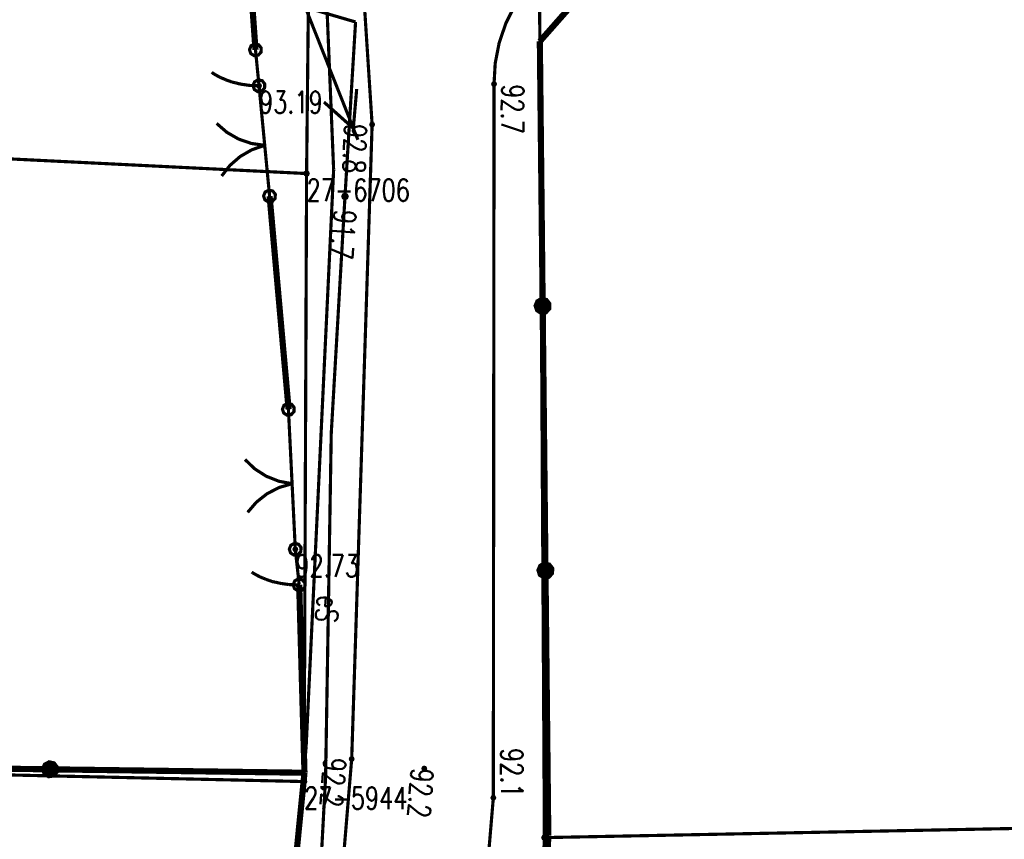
# Model space of a CAD drawing. Header units: metres. Extents: x 7542868 to 7543897, y 5828496 to 5830561.
# Tile 95 of 122: x 7543103 to 7543131, y 5830393 to 5830416. Entities that reach past the tile are written whole.
import ezdxf
from ezdxf.enums import TextEntityAlignment as Align

# ---------------------------------------------------------------- set-up
doc = ezdxf.new("R2010")
doc.units = ezdxf.units.M
doc.header["$MEASUREMENT"] = 0
for name, color, linetype in [('BDOT500_KTJZ_L_0', 7, 'Continuous'), ('BDOT500_KTOK_L_1', 7, 'Continuous'), ('BDOT500_KTOK_L_3', 7, 'Continuous'), ('BDOT500_KTOK_L_4', 7, 'Continuous'), ('BDOT500_RTPW_T_0', 7, 'Continuous'), ('BDOT500_RTPW_T_1', 7, 'Continuous'), ('GESUT_SUPE_E_T_2', 7, 'Continuous'), ('GESUT_SUPE_L_2', 7, 'Continuous'), ('GESUT_SUPE_L_3', 7, 'Continuous'), ('GESUT_SUPP_L_6', 7, 'Continuous'), ('GESUT_SUTE_T_0', 7, 'Continuous'), ('GLOWNA_BAZA_DZIALKI', 7, 'Continuous'), ('GLOWNA_BAZA_NUMERY_PUNKTOW', 7, 'Continuous'), ('GLOWNA_BAZA_PUNKTY', 7, 'Continuous'), ('LINIA_DRZEW', 7, 'Continuous'), ('SZUMIN_511-1_DROGA_POM_UZUPEL__', 7, 'Continuous')]:
    doc.layers.add(name, color=color, linetype=linetype)
doc.styles.add('STYL_ARIAL', font='simplex', dxfattribs={"width": 0.75, "oblique": 0.1})

msp = doc.modelspace()

# ---------------------------------------------------------------- linework, layer by layer
at = {"layer": 'BDOT500_KTJZ_L_0', "color": 7, "const_width": 0.09}
for points in [[(7543112.65, 5830412.87), (7543112.13, 5830420.91)], [(7543116.11, 5830414.02), (7543116.1428, 5830414.6079), (7543116.2552, 5830415.1858), (7543116.4451, 5830415.7431), (7543116.7091, 5830416.2693), (7543117.0422, 5830416.7548), (7543117.4383, 5830417.1905), (7543117.8899, 5830417.5682), (7543118.3887, 5830417.8811), (7543118.9254, 5830418.1232), (7543119.49, 5830418.29)], [(7543116.11, 5830414.02), (7543116.09, 5830393.77)], [(7543112.07, 5830394.87), (7543112.65, 5830412.87)], [(7543110.42, 5830375.01), (7543112.07, 5830394.87)], [(7543116.09, 5830393.77), (7543114.51, 5830375.04)]]:
    msp.add_lwpolyline(points, dxfattribs=at)
at = {"layer": 'BDOT500_KTOK_L_1', "color": 7, "const_width": 0.09}
for points in [[(7543109.3055, 5830413.866), (7543109.2701, 5830413.9768), (7543109.3143, 5830414.0844), (7543109.4172, 5830414.1385), (7543109.5308, 5830414.1137), (7543109.602, 5830414.0217), (7543109.5973, 5830413.9055), (7543109.519, 5830413.8195), (7543109.4038, 5830413.8039), (7543109.3055, 5830413.866)], [(7543109.5304, 5830413.0271), (7543109.44, 5830413.97)], [(7543109.6735, 5830411.534), (7543109.5304, 5830413.0271)], [(7543109.6019, 5830412.2806), (7543109.2216, 5830412.3339), (7543108.8585, 5830412.4589), (7543108.526, 5830412.651), (7543108.2363, 5830412.9031)], [(7543108.3794, 5830411.41), (7543108.6159, 5830411.7125), (7543108.9059, 5830411.9643), (7543109.2387, 5830412.156), (7543109.6019, 5830412.2806)], [(7543109.74, 5830410.84), (7543109.6496, 5830411.7829)], [(7543109.6055, 5830410.736), (7543109.5701, 5830410.8468), (7543109.6143, 5830410.9544), (7543109.7172, 5830411.0085), (7543109.8308, 5830410.9837), (7543109.902, 5830410.8917), (7543109.8973, 5830410.7755), (7543109.819, 5830410.6895), (7543109.7038, 5830410.6739), (7543109.6055, 5830410.736)], [(7543110.1402, 5830404.6865), (7543110.1048, 5830404.7973), (7543110.1489, 5830404.9049), (7543110.2519, 5830404.9589), (7543110.3655, 5830404.9342), (7543110.4366, 5830404.8422), (7543110.432, 5830404.726), (7543110.3537, 5830404.64), (7543110.2385, 5830404.6244), (7543110.1402, 5830404.6865)], [(7543110.3416, 5830403.4295), (7543110.2747, 5830404.7905)], [(7543110.3785, 5830402.6804), (7543110.0011, 5830402.7513), (7543109.6441, 5830402.893), (7543109.3209, 5830403.1003), (7543109.0432, 5830403.3656)], [(7543110.4153, 5830401.9313), (7543110.3416, 5830403.4295)], [(7543109.1169, 5830401.8674), (7543109.3672, 5830402.1587), (7543109.6685, 5830402.3967), (7543110.0098, 5830402.5728), (7543110.3785, 5830402.6804)], [(7543110.47, 5830400.82), (7543110.4031, 5830402.181)], [(7543110.3355, 5830400.716), (7543110.3001, 5830400.8268), (7543110.3443, 5830400.9344), (7543110.4472, 5830400.9885), (7543110.5608, 5830400.9637), (7543110.632, 5830400.8717), (7543110.6273, 5830400.7555), (7543110.549, 5830400.6695), (7543110.4338, 5830400.6539), (7543110.3355, 5830400.716)]]:
    msp.add_lwpolyline(points, dxfattribs=at)
at = {"layer": 'BDOT500_KTOK_L_3', "color": 7, "const_width": 0.09}
for points in [[(7543109.2055, 5830414.886), (7543109.1701, 5830414.9968), (7543109.2143, 5830415.1044), (7543109.3172, 5830415.1585), (7543109.4308, 5830415.1337), (7543109.502, 5830415.0417), (7543109.4973, 5830414.9255), (7543109.419, 5830414.8395), (7543109.3038, 5830414.8239), (7543109.2055, 5830414.886)], [(7543109.39, 5830414.48), (7543109.34, 5830414.99)], [(7543109.44, 5830413.97), (7543109.39, 5830414.48)], [(7543108.1181, 5830414.3347), (7543108.0962, 5830414.3532)], [(7543108.1931, 5830414.2871), (7543108.1181, 5830414.3347)], [(7543108.2674, 5830414.2464), (7543108.1931, 5830414.2871)], [(7543108.3418, 5830414.2056), (7543108.2674, 5830414.2464)], [(7543108.4254, 5830414.1726), (7543108.3418, 5830414.2056)], [(7543108.4991, 5830414.1386), (7543108.4254, 5830414.1726)], [(7543108.5926, 5830414.1066), (7543108.4991, 5830414.1386)], [(7543109.3055, 5830413.866), (7543109.2701, 5830413.9768), (7543109.3143, 5830414.0844), (7543109.4172, 5830414.1385), (7543109.5308, 5830414.1137), (7543109.602, 5830414.0217), (7543109.5973, 5830413.9055), (7543109.519, 5830413.8195), (7543109.4038, 5830413.8039), (7543109.3055, 5830413.866)], [(7543108.6762, 5830414.0736), (7543108.5926, 5830414.1066)], [(7543108.7685, 5830414.0552), (7543108.6762, 5830414.0736)], [(7543108.8614, 5830414.03), (7543108.7685, 5830414.0552)], [(7543108.9536, 5830414.0116), (7543108.8614, 5830414.03)], [(7543109.0452, 5830413.9999), (7543108.9536, 5830414.0116)], [(7543109.1474, 5830413.9825), (7543109.0452, 5830413.9999)], [(7543109.2383, 5830413.9777), (7543109.1474, 5830413.9825)], [(7543109.3391, 5830413.9738), (7543109.2383, 5830413.9777)], [(7543109.44, 5830413.97), (7543109.3391, 5830413.9738)], [(7543110.3355, 5830400.716), (7543110.3001, 5830400.8268), (7543110.3443, 5830400.9344), (7543110.4472, 5830400.9885), (7543110.5608, 5830400.9637), (7543110.632, 5830400.8717), (7543110.6273, 5830400.7555), (7543110.549, 5830400.6695), (7543110.4338, 5830400.6539), (7543110.3355, 5830400.716)], [(7543110.525, 5830400.315), (7543110.47, 5830400.82)], [(7543109.2547, 5830400.1562), (7543109.2326, 5830400.1742)], [(7543110.58, 5830399.81), (7543110.525, 5830400.315)], [(7543109.3302, 5830400.1099), (7543109.2547, 5830400.1562)], [(7543109.4049, 5830400.0704), (7543109.3302, 5830400.1099)], [(7543109.4796, 5830400.0308), (7543109.4049, 5830400.0704)], [(7543109.5636, 5830399.9991), (7543109.4796, 5830400.0308)], [(7543109.6375, 5830399.9663), (7543109.5636, 5830399.9991)], [(7543109.7314, 5830399.9356), (7543109.6375, 5830399.9663)], [(7543109.8153, 5830399.9039), (7543109.7314, 5830399.9356)], [(7543109.9077, 5830399.8867), (7543109.8153, 5830399.9039)], [(7543110.4455, 5830399.706), (7543110.4101, 5830399.8168), (7543110.4543, 5830399.9244), (7543110.5572, 5830399.9785), (7543110.6708, 5830399.9537), (7543110.742, 5830399.8617), (7543110.7373, 5830399.7455), (7543110.659, 5830399.6595), (7543110.5438, 5830399.6439), (7543110.4455, 5830399.706)], [(7543110.0009, 5830399.8628), (7543109.9077, 5830399.8867)], [(7543110.0933, 5830399.8456), (7543110.0009, 5830399.8628)], [(7543110.185, 5830399.8351), (7543110.0933, 5830399.8456)], [(7543110.2873, 5830399.819), (7543110.185, 5830399.8351)], [(7543110.3782, 5830399.8153), (7543110.2873, 5830399.819)], [(7543110.4791, 5830399.8126), (7543110.3782, 5830399.8153)], [(7543110.58, 5830399.81), (7543110.4791, 5830399.8126)]]:
    msp.add_lwpolyline(points, dxfattribs=at)
at = {"layer": 'BDOT500_KTOK_L_4', "color": 7, "const_width": 0.175}
for points in [[(7543109.03, 5830419.31), (7543109.34, 5830414.99)], [(7543119.29, 5830417.36), (7543117.41, 5830415.23)], [(7543117.41, 5830415.23), (7543117.49, 5830407.7233)], [(7543110.28, 5830404.79), (7543109.74, 5830410.84)], [(7543117.3555, 5830407.6194), (7543117.3201, 5830407.7301), (7543117.3643, 5830407.8377), (7543117.4672, 5830407.8918), (7543117.5808, 5830407.867), (7543117.652, 5830407.775), (7543117.6473, 5830407.6588), (7543117.569, 5830407.5728), (7543117.4538, 5830407.5572), (7543117.3555, 5830407.6194)], [(7543117.49, 5830407.7233), (7543117.57, 5830400.2167)], [(7543117.4355, 5830400.1127), (7543117.4001, 5830400.2235), (7543117.4443, 5830400.3311), (7543117.5472, 5830400.3851), (7543117.6608, 5830400.3604), (7543117.732, 5830400.2684), (7543117.7273, 5830400.1522), (7543117.649, 5830400.0662), (7543117.5338, 5830400.0506), (7543117.4355, 5830400.1127)], [(7543117.57, 5830400.2167), (7543117.65, 5830392.71)], [(7543110.73, 5830394.48), (7543110.58, 5830399.81)], [(7543096.2925, 5830394.675), (7543103.5113, 5830394.5775)], [(7543103.3767, 5830394.4735), (7543103.3414, 5830394.5843), (7543103.3855, 5830394.6919), (7543103.4885, 5830394.746), (7543103.6021, 5830394.7212), (7543103.6732, 5830394.6292), (7543103.6685, 5830394.513), (7543103.5903, 5830394.427), (7543103.475, 5830394.4114), (7543103.3767, 5830394.4735)], [(7543103.5113, 5830394.5775), (7543110.73, 5830394.48)], [(7543110.73, 5830394.48), (7543109.97, 5830386.84)], [(7543117.65, 5830392.71), (7543117.58, 5830390.66)]]:
    msp.add_lwpolyline(points, dxfattribs=at)
at = {"layer": 'BDOT500_RTPW_T_0', "color": 7, "const_width": 0.075}
for points in [[(7543116.11, 5830414.065), (7543116.1418, 5830414.0518), (7543116.155, 5830414.02), (7543116.1418, 5830413.9882), (7543116.11, 5830413.975), (7543116.0782, 5830413.9882), (7543116.065, 5830414.02), (7543116.0782, 5830414.0518), (7543116.11, 5830414.065)], [(7543112.65, 5830412.915), (7543112.6818, 5830412.9018), (7543112.695, 5830412.87), (7543112.6818, 5830412.8382), (7543112.65, 5830412.825), (7543112.6182, 5830412.8382), (7543112.605, 5830412.87), (7543112.6182, 5830412.9018), (7543112.65, 5830412.915)], [(7543112.07, 5830394.915), (7543112.1018, 5830394.9018), (7543112.115, 5830394.87), (7543112.1018, 5830394.8382), (7543112.07, 5830394.825), (7543112.0382, 5830394.8382), (7543112.025, 5830394.87), (7543112.0382, 5830394.9018), (7543112.07, 5830394.915)], [(7543114.13, 5830394.645), (7543114.1618, 5830394.6318), (7543114.175, 5830394.6), (7543114.1618, 5830394.5682), (7543114.13, 5830394.555), (7543114.0982, 5830394.5682), (7543114.085, 5830394.6), (7543114.0982, 5830394.6318), (7543114.13, 5830394.645)], [(7543116.09, 5830393.815), (7543116.1218, 5830393.8018), (7543116.135, 5830393.77), (7543116.1218, 5830393.7382), (7543116.09, 5830393.725), (7543116.0582, 5830393.7382), (7543116.045, 5830393.77), (7543116.0582, 5830393.8018), (7543116.09, 5830393.815)]]:
    msp.add_lwpolyline(points, dxfattribs=at)
at = {"layer": 'BDOT500_RTPW_T_1', "color": 7, "const_width": 0.075}
for points in [[(7543109.44, 5830414.015), (7543109.4718, 5830414.0018), (7543109.485, 5830413.97), (7543109.4718, 5830413.9382), (7543109.44, 5830413.925), (7543109.4082, 5830413.9382), (7543109.395, 5830413.97), (7543109.4082, 5830414.0018), (7543109.44, 5830414.015)], [(7543110.47, 5830400.865), (7543110.5018, 5830400.8518), (7543110.515, 5830400.82), (7543110.5018, 5830400.7882), (7543110.47, 5830400.775), (7543110.4382, 5830400.7882), (7543110.425, 5830400.82), (7543110.4382, 5830400.8518), (7543110.47, 5830400.865)]]:
    msp.add_lwpolyline(points, dxfattribs=at)
at = {"layer": 'GESUT_SUPE_L_2', "color": 1, "const_width": 0.09}
for points in [[(7543110.95, 5830416.14), (7543112.18, 5830415.78)], [(7543112.18, 5830415.78), (7543111.88, 5830410.83)], [(7543111.88, 5830410.83), (7543111.49, 5830404.11)], [(7543111.49, 5830404.11), (7543111.33, 5830394.37)], [(7543111.33, 5830394.37), (7543110.63, 5830381.28)]]:
    msp.add_lwpolyline(points, dxfattribs=at)
at = {"layer": 'GESUT_SUPE_L_3', "color": 1, "const_width": 0.09}
for points in [[(7543110.4009, 5830417.0856), (7543112.2453, 5830412.4382)], [(7543112.2121, 5830413.8775), (7543112.1162, 5830412.7636)], [(7543111.2826, 5830413.5086), (7543112.1162, 5830412.7636)]]:
    msp.add_lwpolyline(points, dxfattribs=at)
at = {"layer": 'GESUT_SUPP_L_6', "color": 30, "const_width": 0.09}
for points in [[(7543111.5577, 5830411.5852), (7543111.3134, 5830417.5122)], [(7543110.7773, 5830395.2278), (7543111.5577, 5830411.5852)], [(7543109.1428, 5830375.5504), (7543110.7773, 5830395.2278)]]:
    msp.add_lwpolyline(points, dxfattribs=at)
at = {"layer": 'GESUT_SUTE_T_0', "color": 1, "const_width": 0.09}
msp.add_lwpolyline([(7543111.88, 5830410.8925), (7543111.9242, 5830410.8742), (7543111.9425, 5830410.83), (7543111.9242, 5830410.7858), (7543111.88, 5830410.7675), (7543111.8358, 5830410.7858), (7543111.8175, 5830410.83), (7543111.8358, 5830410.8742), (7543111.88, 5830410.8925)], dxfattribs=at)
at = {"layer": 'GLOWNA_BAZA_DZIALKI', "color": 92, "lineweight": 20, "const_width": 0.09}
for points in [[(7543110.79, 5830411.48), (7543110.87, 5830419.06)], [(7543117.54, 5830392.64), (7543117.4, 5830416.99)], [(7543046.37, 5830414.66), (7543110.79, 5830411.48)], [(7543110.72, 5830394.23), (7543110.79, 5830411.48)], [(7543052.75, 5830395.53), (7543110.72, 5830394.23)], [(7543105.36, 5830340.23), (7543110.72, 5830394.23)], [(7543117.54, 5830392.64), (7543159.75, 5830393.46)], [(7543116.78, 5830374.76), (7543117.54, 5830392.64)]]:
    msp.add_lwpolyline(points, dxfattribs=at)
at = {"layer": 'GLOWNA_BAZA_PUNKTY', "color": 7, "const_width": 0.09}
for points in [[(7543110.79, 5830411.525), (7543110.8218, 5830411.5118), (7543110.835, 5830411.48), (7543110.8218, 5830411.4482), (7543110.79, 5830411.435), (7543110.7582, 5830411.4482), (7543110.745, 5830411.48), (7543110.7582, 5830411.5118), (7543110.79, 5830411.525)], [(7543110.72, 5830394.275), (7543110.7518, 5830394.2618), (7543110.765, 5830394.23), (7543110.7518, 5830394.1982), (7543110.72, 5830394.185), (7543110.6882, 5830394.1982), (7543110.675, 5830394.23), (7543110.6882, 5830394.2618), (7543110.72, 5830394.275)], [(7543117.54, 5830392.685), (7543117.5718, 5830392.6718), (7543117.585, 5830392.64), (7543117.5718, 5830392.6082), (7543117.54, 5830392.595), (7543117.5082, 5830392.6082), (7543117.495, 5830392.64), (7543117.5082, 5830392.6718), (7543117.54, 5830392.685)]]:
    msp.add_lwpolyline(points, dxfattribs=at)
at = {"layer": 'LINIA_DRZEW', "color": 6}
for p in [(7543117.4079, 5830415.2284), (7543109.345, 5830414.9878), (7543109.4386, 5830413.9653), (7543116.1105, 5830414.0196), (7543112.6476, 5830412.8678), (7543109.7446, 5830410.8374), (7543110.2782, 5830404.7921), (7543110.4722, 5830400.8194), (7543110.5789, 5830399.8122), (7543112.0686, 5830394.8712), (7543110.7345, 5830394.4819), (7543114.1319, 5830394.597), (7543116.0934, 5830393.7746), (7543117.646, 5830392.7092)]:
    msp.add_point(p, dxfattribs=at)
at = {"layer": 'SZUMIN_511-1_DROGA_POM_UZUPEL__', "color": 7, "const_width": 0.09}
for points in [[(7543110.87, 5830419.06), (7543110.79, 5830411.48)], [(7543117.4, 5830416.99), (7543117.54, 5830392.64)], [(7543110.79, 5830411.48), (7543110.72, 5830394.23)], [(7543110.72, 5830394.23), (7543105.36, 5830340.23)], [(7543117.54, 5830392.64), (7543116.78, 5830374.76)]]:
    msp.add_lwpolyline(points, dxfattribs=at)

# ---------------------------------------------------------------- texts
at = {"layer": 'BDOT500_RTPW_T_0', "color": 7, "style": 'STYL_ARIAL', "width": 0.75}
msp.add_text('92.7', height=0.625, rotation=269.34, dxfattribs=at).set_placement((7543116.1447, 5830414.0196), align=Align.BOTTOM_LEFT)
for s, rotation, p in [('92.8', 267.9531, (7543112.4938, 5830412.8756)), ('92.2', 265.3649, (7543111.9143, 5830394.8826))]:
    msp.add_text(s, height=0.625, rotation=rotation, dxfattribs=at).set_placement(p, align=Align.TOP_LEFT)
msp.add_text('92.1', height=0.625, rotation=270.5735, dxfattribs=at).set_placement((7543116.1247, 5830393.7703), align=Align.BOTTOM_RIGHT)
msp.add_text('92.2', height=0.625, rotation=265.76, dxfattribs=at).set_placement((7543114.0781, 5830394.6039), align=Align.MIDDLE_LEFT)
at = {"layer": 'BDOT500_RTPW_T_1', "color": 7, "style": 'STYL_ARIAL', "width": 0.75}
for s, p in [('93.19', (7543109.44, 5830413.8137)), ('92.73', (7543110.47, 5830400.6638))]:
    msp.add_text(s, height=0.625, dxfattribs=at).set_placement(p, align=Align.TOP_LEFT)
at = {"layer": 'GESUT_SUPE_E_T_2', "color": 1, "style": 'STYL_ARIAL', "width": 0.75}
msp.add_text('eS', height=0.625, rotation=264.5077, dxfattribs=at).set_placement((7543111.3812, 5830399.1228), align=Align.MIDDLE_CENTER)
at = {"layer": 'GESUT_SUTE_T_0', "color": 1, "style": 'STYL_ARIAL', "width": 0.75}
msp.add_text('91.7', height=0.625, rotation=265.2612, dxfattribs=at).set_placement((7543111.3902, 5830410.4915), align=Align.BOTTOM_LEFT)
at = {"layer": 'GLOWNA_BAZA_NUMERY_PUNKTOW', "color": 7, "style": 'STYL_ARIAL', "width": 0.75}
for s, p in [('27-6706', (7543110.79, 5830411.3238)), ('27-5944', (7543110.72, 5830394.0738))]:
    msp.add_text(s, height=0.625, dxfattribs=at).set_placement(p, align=Align.TOP_LEFT)

doc.saveas('drawing.dxf')
